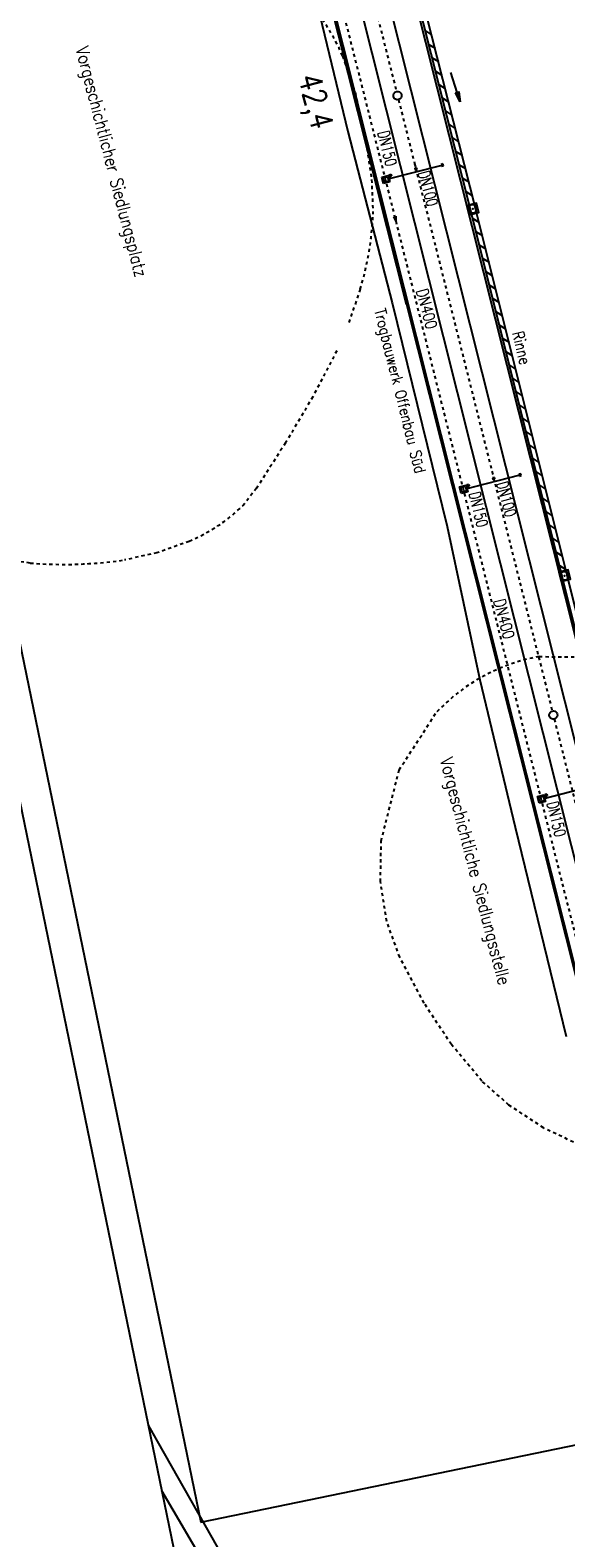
# Model space of a CAD drawing. Extents: x 447045 to 447634, y 442020 to 443192.
# Tile 34 of 82: x 447251 to 447335, y 442200 to 442436. Entities that reach past the tile are written whole.
import ezdxf

# ---------------------------------------------------------------- set-up
doc = ezdxf.new("R2010")
doc.units = 0
doc.header["$LTSCALE"] = 2
doc.header["$MEASUREMENT"] = 0
for name, pattern in [('ACAD_ISO03W100', [0.5, 0.25, -0.25]), ('ACAD_ISO10W100W', [0.5, 0.25, -0.25]), ('AUSGEZOGEN', [0]), ('GESTRICH-X2', [1.5, 1, -0.5])]:
    doc.linetypes.add(name, pattern=pattern)
doc.layers.get('0').update_dxf_attribs({"linetype": 'AUSGEZOGEN'})
for name, color, linetype in [('DB-Bahnachse', 7, 'CONTINUOUS'), ('DB-Bestand', 8, 'CONTINUOUS'), ('DB-Gleisachsen', 7, 'CONTINUOUS'), ('DB-Ingenieurbauwerke', 15, 'CONTINUOUS'), ('FBRTOP', 250, 'AUSGEZOGEN'), ('PFEILTOP', 200, 'AUSGEZOGEN'), ('Planeinteilung', 250, 'CONTINUOUS'), ('RAHMEN', 7, 'AUSGEZOGEN'), ('Rinne', 200, 'CONTINUOUS'), ('SCHSYMBOL', 200, 'AUSGEZOGEN'), ('WEG', 250, 'GESTRICH-X2')]:
    doc.layers.add(name, color=color, linetype=linetype)
doc.styles.add('ROMANS', font='romans.shx', dxfattribs={"width": 0.8})

# ---------------------------------------------------------------- blocks, each defined once
blk = doc.blocks.new('PFEIL2')
at = {"color": 0}
for p, q in [((0.88, 0), (-2.4, -0.01)), ((0.88, -0.27), (0.88, 0.28)), ((0.88, 0.28), (2.43, 0.01)), ((0.91, 0.27), (0.88, 0.26)), ((0.97, 0.26), (0.88, 0.25)), ((1.02, 0.25), (0.88, 0.23)), ((1.07, 0.24), (0.88, 0.21)), ((1.13, 0.23), (0.88, 0.19)), ((1.18, 0.22), (0.88, 0.17)), ((1.24, 0.21), (0.88, 0.15)), ((1.29, 0.21), (0.88, 0.14)), ((1.34, 0.2), (0.88, 0.12)), ((1.4, 0.19), (0.88, 0.1)), ((1.45, 0.18), (0.88, 0.08)), ((1.51, 0.17), (0.88, 0.06)), ((1.56, 0.16), (0.88, 0.04)), ((1.61, 0.15), (0.88, 0.02)), ((1.67, 0.14), (0.88, 0.01)), ((1.72, 0.13), (0.88, -0.01)), ((1.78, 0.12), (0.88, -0.03)), ((1.83, 0.11), (0.88, -0.05)), ((1.88, 0.1), (0.88, -0.07)), ((1.94, 0.09), (0.88, -0.09)), ((2.05, 0.08), (0.88, -0.12)), ((1.99, 0.08), (0.88, -0.11)), ((2.1, 0.07), (0.88, -0.14)), ((2.15, 0.06), (0.88, -0.16)), ((2.21, 0.05), (0.88, -0.18)), ((2.26, 0.04), (0.88, -0.2)), ((2.32, 0.03), (0.88, -0.22)), ((2.37, 0.02), (0.88, -0.23)), ((2.42, 0.01), (0.88, -0.25)), ((2.43, 0.01), (0.88, -0.27))]:
    blk.add_line(p, q, dxfattribs=at)
blk = doc.blocks.new('1135297')
blk.add_line((0, 0), (1135, 0))
at = {"layer": 'RAHMEN'}
for p, q in [((950, 5), (950, 292)), ((25, 5), (950, 5))]:
    blk.add_line(p, q, dxfattribs=at)
blk = doc.blocks.new('20')
blk.add_lwpolyline([(-0.75, -0.75), (0.75, -0.75), (0.75, 0.75), (-0.75, 0.75)], close=True)
blk.add_circle((0, 0), 0.676)
blk.add_point((0, 0))

msp = doc.modelspace()

# ---------------------------------------------------------------- linework, layer by layer
at = {"layer": 'DB-Bahnachse', "linetype": 'ACAD_ISO10W100W'}
for p, q in [((447291.8, 442492.92), (447308.59, 442426.12)), ((447308.91, 442424.86), (447332.96, 442329.14)), ((447311.43, 442414.8), (447311.56, 442414.29)), ((447311.43, 442414.8), (447311.56, 442414.29)), ((447333.28, 442327.88), (447357.33, 442232.15))]:
    msp.add_line(p, q, dxfattribs=at)
at = {"layer": 'DB-Bahnachse', "linetype": 'Continuous'}
for centre, start_param, end_param in [((447308.75, 442425.49), 2.6104672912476, 8.893652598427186), ((447333.12, 442328.51), 2.610467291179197, 8.893652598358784)]:
    msp.add_ellipse(centre, major_axis=(-0.46, 0.46), ratio=1, start_param=start_param, end_param=end_param, dxfattribs=at)
at = {"layer": 'DB-Bestand', "linetype": 'ACAD_ISO10W100W'}
for p, q in [((447300.14, 442431.73), (447302.1, 442426.01)), ((447302.1, 442426.01), (447303.67, 442419.19)), ((447303.67, 442419.19), (447304.69, 442412.35)), ((447303.67, 442419.19), (447303.67, 442419.19)), ((447303.67, 442419.19), (447304.69, 442412.35)), ((447304.69, 442412.35), (447304.91, 442406.9)), ((447304.69, 442412.35), (447304.91, 442406.9)), ((447304.91, 442406.9), (447304.91, 442406.9)), ((447304.91, 442406.9), (447304.91, 442406.9)), ((447302.91, 442395.17), (447301.09, 442389.84)), ((447302.91, 442395.17), (447301.09, 442389.84)), ((447299.25, 442385.53), (447295.5, 442378.34)), ((447295.5, 442378.34), (447291.22, 442371.11)), ((447291.22, 442371.11), (447286.68, 442364.01)), ((447291.22, 442371.11), (447291.22, 442371.11)), ((447286.68, 442364.01), (447284.54, 442361.24)), ((447284.54, 442361.24), (447284.54, 442361.24)), ((447276.17, 442355.7), (447271.1, 442353.89)), ((447251.26, 442352.31), (447241.45, 442353.63)), ((447271.1, 442353.89), (447266, 442352.78)), ((447266, 442352.78), (447266, 442352.78)), ((447330.91, 442337.66), (447340.63, 442337.56)), ((447309.01, 442319.91), (447314.82, 442328.9)), ((447314.82, 442328.9), (447314.82, 442328.9)), ((447306.19, 442308.78), (447309.01, 442319.91)), ((447306.09, 442302.43), (447306.19, 442308.78)), ((447306.19, 442308.78), (447306.19, 442308.78)), ((447307.06, 442296.19), (447306.09, 442302.43)), ((447309.1, 442290.61), (447307.06, 442296.19)), ((447307.06, 442296.19), (447307.06, 442296.19)), ((447312.91, 442283.42), (447309.1, 442290.61)), ((447317.18, 442276.93), (447312.91, 442283.42)), ((447312.91, 442283.42), (447312.91, 442283.42)), ((447321.97, 442271.2), (447317.18, 442276.93)), ((447326.18, 442267.45), (447321.97, 442271.2)), ((447321.97, 442271.2), (447321.97, 442271.2)), ((447331.58, 442263.88), (447326.18, 442267.45)), ((447336.27, 442261.65), (447331.58, 442263.88)), ((447331.58, 442263.88), (447331.58, 442263.88))]:
    msp.add_line(p, q, dxfattribs=at)
at = {"layer": 'DB-Bestand', "linetype": 'Continuous'}
for p, q in [((447271.21, 442214.81), (447269.76, 442217.33)), ((447285.9, 442188.97), (447271.21, 442214.81)), ((447283.22, 442187.71), (447271.88, 442207.05))]:
    msp.add_line(p, q, dxfattribs=at)
at = {"layer": 'DB-Bestand', "linetype": 'ACAD_ISO10W100W'}
for centre, major_axis, start_param, end_param in [((447273.64, 442420.66), (-7.22, 27.79), -1.429348, -1.068859), ((447259.64, 442408.57), (-11.39, 43.84), 4.157968, 4.421429), ((447259.64, 442408.57), (-11.39, 43.84), 4.157944, 4.421405), ((447264.99, 442381.69), (-7.12, 27.37), 3.293355, 3.650136), ((447256.6, 442416.82), (-16.28, 62.65), 2.80483, 3.033076), ((447336.18, 442308.83), (-7.37, 28.37), -0.073476, 0.562221)]:
    msp.add_ellipse(centre, major_axis=major_axis, ratio=1, start_param=start_param, end_param=end_param, dxfattribs=at)
at = {"layer": 'DB-Gleisachsen', "linetype": 'Continuous'}
for p, q in [((447264.89, 442609.29), (447388.85, 442115.89)), ((447384.48, 442114.79), (447292.45, 442481.27))]:
    msp.add_line(p, q, dxfattribs=at)
at = {"layer": 'DB-Ingenieurbauwerke', "linetype": 'Continuous'}
for p, q in [((447392.83, 442116.89), (447216.67, 442818.01)), ((447204.38, 442814.81), (447380.52, 442113.8)), ((447284.62, 442494.16), (447310.08, 442392.82)), ((447293.88, 442449.42), (447300.97, 442419.89)), ((447300.97, 442419.89), (447307.94, 442393.03)), ((447307.28, 442412.43), (447315.74, 442414.6)), ((447311.74, 442414.19), (447311.45, 442414.12)), ((447311.45, 442414.12), (447311.52, 442413.83)), ((447311.52, 442413.83), (447311.81, 442413.9)), ((447311.7, 442413.72), (447311.59, 442413.54)), ((447311.81, 442413.9), (447311.74, 442414.19)), ((447315.85, 442414.78), (447315.56, 442414.71)), ((447315.56, 442414.71), (447315.64, 442414.42)), ((447315.64, 442414.42), (447315.93, 442414.49)), ((447315.93, 442414.49), (447315.85, 442414.78)), ((447306.28, 442412.71), (447307.29, 442412.98)), ((447306.54, 442411.7), (447306.28, 442412.71)), ((447306.46, 442412.61), (447307.18, 442412.79)), ((447306.64, 442411.88), (447306.46, 442412.61)), ((447307.55, 442411.96), (447306.54, 442411.7)), ((447307.37, 442412.07), (447306.64, 442411.88)), ((447307.18, 442412.79), (447307.37, 442412.07)), ((447307.29, 442412.98), (447307.55, 442411.96)), ((447307.44, 442413.09), (447307.73, 442413.17)), ((447307.52, 442412.8), (447307.44, 442413.09)), ((447307.81, 442412.88), (447307.52, 442412.8)), ((447307.7, 442412.69), (447307.59, 442412.51)), ((447307.66, 442412.84), (447307.7, 442412.69)), ((447307.73, 442413.17), (447307.81, 442412.88)), ((447308.15, 442406.5), (447308.48, 442406.59)), ((447308.48, 442406.59), (447308.47, 442405.88)), ((447308.47, 442405.88), (447308.15, 442406.5)), ((447307.94, 442393.03), (447307.94, 442393.03)), ((447307.94, 442393.03), (447316.51, 442358.05)), ((447310.18, 442392.85), (447380.24, 442114.02)), ((447318.46, 442364.22), (447319.48, 442364.48)), ((447318.72, 442363.21), (447318.46, 442364.22)), ((447318.64, 442364.11), (447319.37, 442364.3)), ((447318.83, 442363.39), (447318.64, 442364.11)), ((447319.37, 442364.3), (447319.55, 442363.57)), ((447319.46, 442363.94), (447327.93, 442366.11)), ((447319.48, 442364.48), (447319.74, 442363.47)), ((447319.63, 442364.6), (447319.92, 442364.67)), ((447319.7, 442364.31), (447319.63, 442364.6)), ((447319.99, 442364.38), (447319.7, 442364.31)), ((447319.88, 442364.2), (447319.78, 442364.02)), ((447319.85, 442364.35), (447319.88, 442364.2)), ((447319.92, 442364.67), (447319.99, 442364.38)), ((447323.92, 442365.7), (447323.63, 442365.63)), ((447323.63, 442365.63), (447323.7, 442365.34)), ((447323.7, 442365.34), (447323.99, 442365.41)), ((447323.89, 442365.23), (447323.78, 442365.04)), ((447323.99, 442365.41), (447323.92, 442365.7)), ((447328.04, 442366.29), (447327.75, 442366.22)), ((447327.75, 442366.22), (447327.82, 442365.93)), ((447327.82, 442365.93), (447328.11, 442366)), ((447328.11, 442366), (447328.04, 442366.29)), ((447319.74, 442363.47), (447318.72, 442363.21)), ((447319.55, 442363.57), (447318.83, 442363.39)), ((447316.51, 442358.05), (447321.66, 442334.04)), ((447321.66, 442334.04), (447321.66, 442334.04)), ((447321.66, 442334.04), (447327.16, 442310.94)), ((447331.65, 442315.44), (447340.11, 442317.62)), ((447330.64, 442315.73), (447331.66, 442315.99)), ((447330.9, 442314.71), (447330.64, 442315.73)), ((447330.83, 442315.62), (447331.55, 442315.81)), ((447331.01, 442314.9), (447330.83, 442315.62)), ((447331.92, 442314.97), (447330.9, 442314.71)), ((447331.74, 442315.08), (447331.01, 442314.9)), ((447331.55, 442315.81), (447331.74, 442315.08)), ((447331.66, 442315.99), (447331.92, 442314.97)), ((447331.81, 442316.11), (447332.1, 442316.18)), ((447331.89, 442315.82), (447331.81, 442316.11)), ((447332.18, 442315.89), (447331.89, 442315.82)), ((447332.07, 442315.71), (447331.96, 442315.53)), ((447332.03, 442315.85), (447332.07, 442315.71)), ((447332.1, 442316.18), (447332.18, 442315.89)), ((447327.16, 442310.94), (447327.16, 442310.94)), ((447327.16, 442310.94), (447335.15, 442278.16))]:
    msp.add_line(p, q, dxfattribs=at)
at = {"layer": 'DB-Ingenieurbauwerke', "linetype": 'ACAD_ISO03W100'}
msp.add_line((447205.63, 442815.14), (447377.88, 442129.62), dxfattribs=at)
at = {"layer": 'FBRTOP', "color": 0}
msp.add_lwpolyline([(447358.95, 442729.41, 0.000005), (447365.21, 442692.44, -0.000003), (447371.47, 442655.47, -0.000003), (447379.82, 442606.17, 0.000003), (447388.17, 442556.87), (447409.04, 442433.62), (447425.73, 442335.03, -0.000003), (447426.43, 442330.92, -0.000001), (447429.91, 442310.38)], format="xyb", dxfattribs=at)
at = {"layer": 'FBRTOP', "color": 0, "const_width": 0.5}
for points in [[(447355.99, 442728.91, 0.000005), (447362.25, 442691.94, -0.000003), (447368.51, 442654.96, -0.000003), (447376.86, 442605.67, 0.000003), (447385.21, 442556.37), (447406.08, 442433.12), (447422.78, 442334.53, -0.000003), (447423.47, 442330.42, -0.000001), (447426.95, 442309.88)], [(447328.38, 442724.24, 0.000005), (447334.64, 442687.26, -0.000003), (447340.91, 442650.29, -0.000003), (447349.25, 442600.99, 0.000003), (447357.6, 442551.69), (447378.47, 442428.45), (447395.17, 442329.85, -0.000003), (447395.87, 442325.74, -0.000001), (447399.34, 442305.2)]]:
    msp.add_lwpolyline(points, format="xyb", dxfattribs=at)
at = {"layer": 'PFEILTOP'}
for p, q in [((447313.11, 442435.61), (447314.09, 442435)), ((447313.64, 442433.51), (447314.62, 442432.9)), ((447314.17, 442431.42), (447315.15, 442430.81)), ((447314.7, 442429.32), (447315.68, 442428.71)), ((447315.23, 442427.23), (447316.21, 442426.62)), ((447315.76, 442425.13), (447316.74, 442424.52)), ((447316.29, 442423.04), (447317.26, 442422.43)), ((447316.81, 442420.94), (447317.79, 442420.33)), ((447317.34, 442418.85), (447318.32, 442418.24)), ((447317.87, 442416.75), (447318.85, 442416.14)), ((447318.4, 442414.66), (447319.38, 442414.05)), ((447318.93, 442412.56), (447319.91, 442411.96)), ((447319.46, 442410.47), (447320.44, 442409.86)), ((447320.53, 442406.27), (447321.5, 442405.67)), ((447321.05, 442404.18), (447322.03, 442403.58)), ((447321.57, 442402.09), (447322.55, 442401.49)), ((447322.09, 442400), (447323.07, 442399.4)), ((447322.61, 442397.91), (447323.59, 442397.31)), ((447323.13, 442395.82), (447324.11, 442395.22)), ((447323.66, 442393.73), (447324.63, 442393.13)), ((447324.18, 442391.64), (447325.15, 442391.04)), ((447324.7, 442389.56), (447325.67, 442388.95)), ((447325.22, 442387.47), (447326.2, 442386.86)), ((447325.74, 442385.38), (447326.72, 442384.77)), ((447326.26, 442383.29), (447327.24, 442382.68)), ((447326.78, 442381.2), (447327.76, 442380.59)), ((447327.3, 442379.11), (447328.28, 442378.5)), ((447327.83, 442377.02), (447328.8, 442376.41)), ((447328.35, 442374.93), (447329.32, 442374.32)), ((447328.87, 442372.84), (447329.84, 442372.23)), ((447329.39, 442370.75), (447330.37, 442370.14)), ((447329.91, 442368.66), (447330.89, 442368.05)), ((447330.43, 442366.57), (447331.41, 442365.96)), ((447330.95, 442364.48), (447331.93, 442363.87)), ((447331.47, 442362.39), (447332.45, 442361.78)), ((447332, 442360.3), (447332.97, 442359.69)), ((447332.52, 442358.21), (447333.49, 442357.6)), ((447333.04, 442356.12), (447334.01, 442355.51)), ((447333.56, 442354.03), (447334.53, 442353.42)), ((447334.08, 442351.94), (447334.94, 442351.41))]:
    msp.add_line(p, q, dxfattribs=at)
at = {"layer": 'Rinne'}
for points in [[(447412.21, 442040.93), (447412.09, 442041.41, -0.000168), (447412.09, 442041.41), (447399.88, 442089.91), (447390.85, 442125.7), (447390.63, 442126.71), (447378.77, 442173.89), (447378.42, 442175.23), (447372.09, 442200.46), (447340.02, 442328.15), (447334.51, 442350.22, -0.000106), (447334.51, 442350.22), (447320.4, 442406.8), (447320.17, 442407.65), (447309.1, 442451.49), (447305.64, 442465.47), (447291.03, 442523.41), (447290.99, 442524.11), (447290.8, 442524.82), (447282.43, 442560.66)], [(447391.22, 442127.62), (447379.54, 442174.08), (447379.2, 442175.43), (447372.87, 442200.66, 0.000099), (447372.87, 442200.66), (447340.8, 442328.34), (447335.29, 442350.41), (447321.17, 442406.99), (447320.95, 442407.85), (447309.87, 442451.69), (447306.41, 442465.67), (447291.83, 442523.54), (447291.78, 442524.23), (447291.58, 442525.01), (447283.21, 442560.84)]]:
    msp.add_lwpolyline(points, format="xyb", dxfattribs=at)
at = {"layer": 'WEG', "flags": 128}
msp.add_lwpolyline([(447327.04, 443083.7, -0.002437), (447335.29, 443058.34, -0.004339), (447339.73, 443044.04, -0.000099), (447349.2, 443012.57, -0.002471), (447349.57, 443011.31, -0.004476), (447354.58, 442993.43, -0.004642), (447359.09, 442976.11, -0.002895), (447363.28, 442958.99, -0.001656), (447370.33, 442928.99, -0.001604), (447377.06, 442899.46, -0.001875), (447382.65, 442874.17, -0.004421), (447389.34, 442841.92, -0.006132), (447393.68, 442818.58, -0.003005), (447398.02, 442792.54, 0.00306), (447402.29, 442766.98, 0.000288), (447407.23, 442738.57, -0.000455), (447410.34, 442720.59, -0.000333), (447413.61, 442701.59, -0.000095), (447425.01, 442634.92, -0.000977), (447428.71, 442613.02, -0.00052), (447435.53, 442571.84, -0.008035), (447438.5, 442551.81, -0.022466), (447439.12, 442544.59, -0.016241), (447439.14, 442542.64, -0.016249), (447439.03, 442540.68, -0.027453), (447438.53, 442537.23, -0.026189), (447437.62, 442533.68, -0.022802), (447436.84, 442531.53, 0.031624), (447436.3, 442529.97, 0.019762), (447436, 442528.67, -0.017482), (447435.67, 442527.21, -0.034777), (447434.2, 442522.91, 0.024921), (447432.03, 442516.95, 0.008019), (447430.56, 442511.86, 0.00626), (447428.86, 442505.3, 0.01351), (447427.51, 442499.08, 0.007166), (447425.44, 442487.26, 0.018996), (447424.07, 442475.91, 0.022795), (447423.72, 442466.38, 0.023282), (447424.42, 442453.67, 0.0189), (447426.6, 442438.15, 0.001894), (447430.26, 442418.16, -0.002492), (447433.03, 442402.96, -0.000576), (447437.35, 442378.35, 0.001527), (447439, 442369.06, 0.001994), (447441.4, 442356.08, -0.00139), (447444.86, 442337.47, -0.001216), (447445.02, 442336.6, -0.000027), (447451.99, 442297.46, -0.003817), (447454.31, 442283.79, -0.001935), (447458.59, 442256.78)], format="xyb", dxfattribs=at)

# ---------------------------------------------------------------- block references
at = {"layer": 'PFEILTOP', "rotation": 287.4505785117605}
msp.add_blockref('PFEIL2', (447317.83, 442426.83), dxfattribs=at)
at = {"layer": 'Planeinteilung', "linetype": 'Continuous', "rotation": 281.6467705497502}
msp.add_blockref('1135297', (447081.31, 443131.58), dxfattribs=at)
at = {"layer": 'SCHSYMBOL'}
for p, rotation in [((447320.56, 442407.75), 283.8713035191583), ((447334.9, 442350.31), 283.8713035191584)]:
    msp.add_blockref('20', p, dxfattribs=dict(at, rotation=rotation))

# ---------------------------------------------------------------- texts
at = {"layer": 'DB-Bahnachse', "linetype": 'Continuous', "style": 'ROMANS', "oblique": 0, "width": 0.8334}
msp.add_text('42,4', height=3.5, rotation=284.5688, dxfattribs=at).set_placement((447293.22, 442428.4))
at = {"layer": 'DB-Bestand', "linetype": 'Continuous', "style": 'ROMANS', "width": 0.8334}
for s, oblique, p in [('Vorgeschichtlicher Siedlungsplatz', 0, (447258.37, 442432.85)), ('Vorgeschichtliche Siedlungsstelle', 360, (447315.38, 442321.55))]:
    msp.add_text(s, height=2, rotation=284.5688, dxfattribs=dict(at, oblique=oblique)).set_placement(p)
at = {"layer": 'DB-Ingenieurbauwerke', "linetype": 'Continuous', "style": 'ROMANS'}
for s, height, rotation, oblique, width, p in [('DN150', 1.8, 283.4622, 0, 0.7, (447305.64, 442419.71)), ('DN100', 1.8, 285.0785, 360, 0.7, (447311.95, 442413.38)), ('DN400', 1.8, 284.5808, 360, 0.8, (447311.67, 442394.95)), ('Trogbauwerk Offenbau Süd', 1.75, 284.0788, 360, 0.8334, (447305.09, 442391.88)), ('DN100', 1.8, 285.0785, 360, 0.7, (447324.22, 442364.77)), ('DN150', 1.8, 283.4622, 0, 0.7, (447319.91, 442363.19)), ('DN400', 1.8, 284.5808, 360, 0.8, (447323.77, 442346.4)), ('DN150', 1.8, 283.4622, 0, 0.7, (447332.1, 442314.73))]:
    msp.add_text(s, height=height, rotation=rotation, dxfattribs=dict(at, oblique=oblique, width=width)).set_placement(p)
at = {"layer": 'Rinne', "style": 'ROMANS', "width": 0.8}
msp.add_text('Rinne', height=1.8, rotation=283.7518, dxfattribs=at).set_placement((447326.67, 442388.33))

doc.saveas('drawing.dxf')
